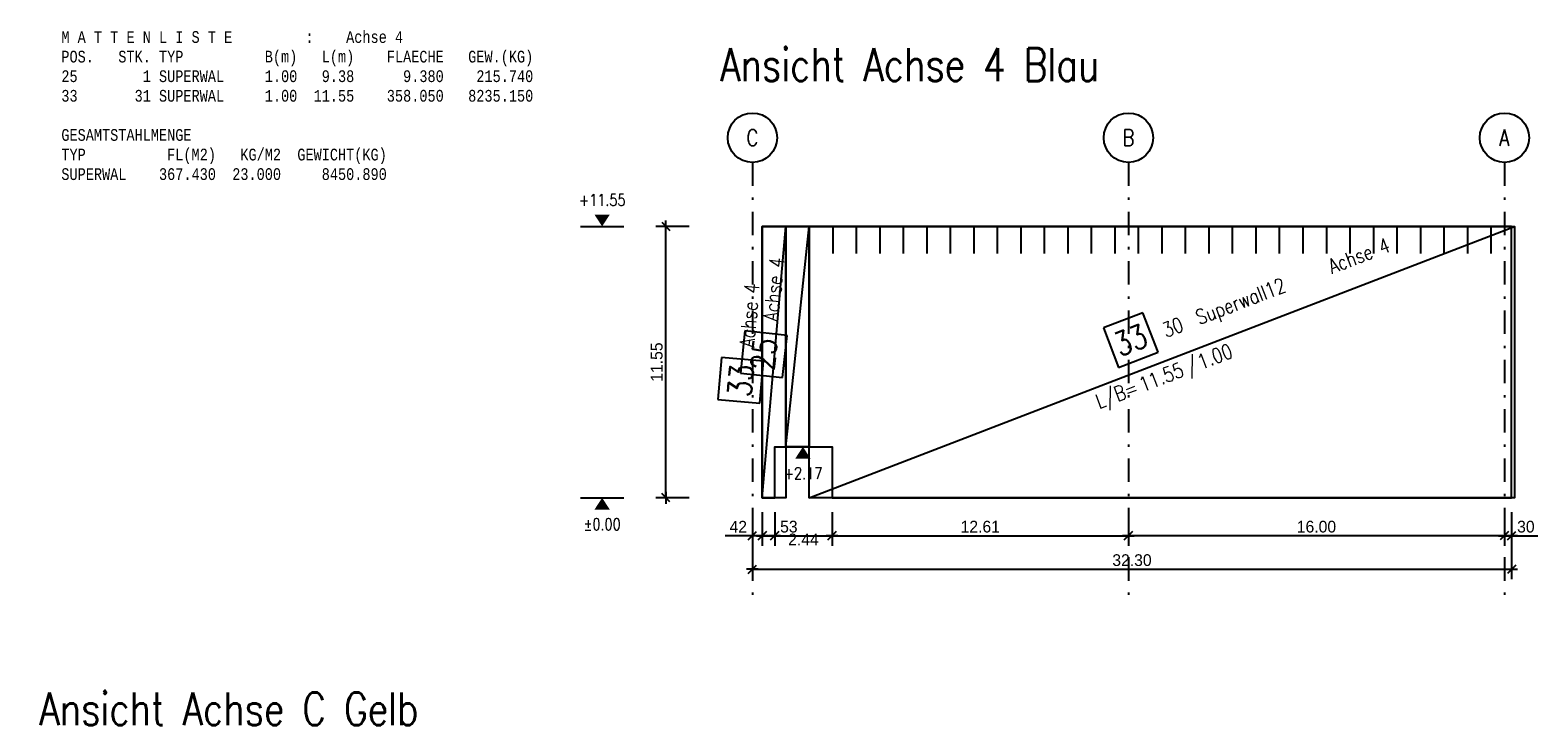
# Model space of a CAD drawing. Extents: x 0 to 238, y 0 to 168.
# Tile 23 of 31: x 116 to 180, y 77 to 106. Entities that reach past the tile are written whole.
import ezdxf
from ezdxf.enums import TextEntityAlignment as Align

# ---------------------------------------------------------------- set-up
doc = ezdxf.new("R2010")
doc.units = 0
doc.header["$LTSCALE"] = 2
doc.header["$MEASUREMENT"] = 0
doc.linetypes.add('AUSGEZOGEN', pattern=[0])
doc.linetypes.add('STRICHPUNKT', pattern=[1, 0.5, -0.25, 0, -0.25])
doc.layers.get('0').update_dxf_attribs({"linetype": 'CONTINUOUS'})
doc.layers.get('DEFPOINTS').update_dxf_attribs({"linetype": 'AUSGEZOGEN'})
for name, color, linetype in [('T__ACHS', 1, 'CONTINUOUS'), ('T__KONS', 3, 'CONTINUOUS'), ('T__M025', 7, 'CONTINUOUS'), ('T__M033', 7, 'CONTINUOUS'), ('T__TEXT', 2, 'AUSGEZOGEN'), ('T__TXTL', 1, 'CONTINUOUS'), ('T__VERM', 2, 'CONTINUOUS')]:
    doc.layers.add(name, color=color, linetype=linetype)
doc.styles.add('MONOTXT8', font='monotxtd', dxfattribs={"width": 0.8})
doc.styles.add('SIMPLEX8', font='simplexd', dxfattribs={"width": 0.8})
doc.dimstyles.new('SOFIBEMLI', dxfattribs={"dimtxt": 0.5, "dimasz": 0.05, "dimexe": 0.18, "dimexo": 0.0625, "dimgap": 0.135, "dimtad": 1, "dimdec": 0, "dimrnd": 0.001, "dimzin": 0, "dimdsep": 46, "dimtxsty": 'Standard', "dimblk1": 'SOFI-VERLI', "dimblk2": 'SOFI-VERRE', "dimsah": 1, "dimcen": 0.5, "dimse1": 1, "dimse2": 1, "dimclrd": 1, "dimclrt": 2, "dimadec": 0, "dimazin": 0, "dimtfac": 1, "dimtdec": 4, "dimtmove": 0, "dimatfit": 3, "dimldrblk": 'SOFI-VERLI', "dimfxl": 0, "dimtolj": 1, "dimtzin": 0, "dimarcsym": 0})
doc.dimstyles.new('SOFIBEMRE', dxfattribs={"dimtxt": 0.5, "dimasz": 0.05, "dimexe": 0.18, "dimexo": 0.0625, "dimgap": 0.135, "dimtad": 1, "dimdec": 0, "dimrnd": 0.001, "dimzin": 0, "dimdsep": 46, "dimtxsty": 'Standard', "dimblk1": 'SOFI-VERRE', "dimblk2": 'SOFI-VERLI', "dimsah": 1, "dimcen": 0.5, "dimse1": 1, "dimse2": 1, "dimclrd": 1, "dimclrt": 2, "dimadec": 0, "dimazin": 0, "dimtfac": 1, "dimtdec": 4, "dimtmove": 0, "dimatfit": 3, "dimldrblk": 'SOFI-VERRE', "dimfxl": 0, "dimtolj": 1, "dimtzin": 0, "dimarcsym": 0})

# ---------------------------------------------------------------- blocks, each defined once
blk = doc.blocks.new('SOFI-KOTELU')
at = {"color": 0, "linetype": 'Continuous'}
blk.add_line((0, 1.85), (0, -1.85), dxfattribs=at)
blk.add_solid([(0, 0), (-1, 0.65), (-1, -0.65)], dxfattribs=at)
at = {"color": 2, "linetype": 'Continuous', "style": 'SIMPLEX8', "width": 0.8}
blk.add_attdef('KOTE', text='', height=1, rotation=90.0002, dxfattribs=at).set_placement((-2.25, 0), align=Align.MIDDLE)
blk = doc.blocks.new('SOFI-KOTELO')
at = {"color": 0, "linetype": 'Continuous'}
blk.add_line((0, 1.85), (0, -1.85), dxfattribs=at)
blk.add_solid([(0, 0), (1, -0.65), (1, 0.65)], dxfattribs=at)
at = {"color": 2, "linetype": 'Continuous', "style": 'SIMPLEX8', "width": 0.8}
blk.add_attdef('KOTE', text='', height=1, rotation=90.0002, dxfattribs=at).set_placement((2.25, 0), align=Align.MIDDLE)
blk = doc.blocks.new('SOFI-VERLI')
at = {"color": 0, "linetype": 'ByBlock'}
for p, q in [((0, 20), (0, -8.5)), ((-5, 0), (5, 0)), ((3.535, 3.535), (-3.535, -3.535))]:
    blk.add_line(p, q, dxfattribs=at)
blk = doc.blocks.new('SOFI-VERRE')
at = {"color": 0, "linetype": 'ByBlock'}
for p, q in [((-5, 0), (5, 0)), ((3.535, 3.535), (-3.535, -3.535)), ((0, -20), (0, 8.5))]:
    blk.add_line(p, q, dxfattribs=at)
blk = doc.blocks.new('*D176')
at = {"color": 1, "linetype": 'ByBlock'}
for p, q in [((146.82, 84.89), (145.666, 84.89)), ((147.19, 84.89), (146.87, 84.89))]:
    blk.add_line(p, q, dxfattribs=at)
at = {"layer": 'DEFPOINTS', "color": 0, "linetype": 'ByBlock'}
for p in [(146.82, 88.355), (147.24, 88.355), (146.82, 84.89)]:
    blk.add_point(p, dxfattribs=at)
at = {"color": 1, "linetype": 'ByBlock', "xscale": 0.05, "yscale": 0.05, "zscale": 0.05, "rotation": 180}
blk.add_blockref('SOFI-VERRE', (146.82, 84.89), dxfattribs=at)
at = {"color": 1, "linetype": 'ByBlock', "xscale": 0.05, "yscale": 0.05, "zscale": 0.05}
blk.add_blockref('SOFI-VERLI', (147.24, 84.89), dxfattribs=at)
at = {"color": 2, "linetype": 'ByBlock', "insert": (146.218, 85.275), "char_height": 0.5, "attachment_point": 5}
blk.add_mtext('\\A1;42', dxfattribs=at)
blk = doc.blocks.new('*D177')
at = {"color": 1, "linetype": 'ByBlock'}
for p, q in [((147.29, 84.89), (147.72, 84.89)), ((147.77, 84.89), (148.923, 84.89))]:
    blk.add_line(p, q, dxfattribs=at)
at = {"layer": 'DEFPOINTS', "color": 0, "linetype": 'ByBlock'}
for p in [(147.24, 88.355), (147.77, 88.355), (147.77, 84.89)]:
    blk.add_point(p, dxfattribs=at)
at = {"color": 1, "linetype": 'ByBlock', "xscale": 0.05, "yscale": 0.05, "zscale": 0.05, "rotation": 180}
blk.add_blockref('SOFI-VERRE', (147.24, 84.89), dxfattribs=at)
at = {"color": 1, "linetype": 'ByBlock', "xscale": 0.05, "yscale": 0.05, "zscale": 0.05}
blk.add_blockref('SOFI-VERLI', (147.77, 84.89), dxfattribs=at)
at = {"color": 2, "linetype": 'ByBlock', "insert": (148.371, 85.275), "char_height": 0.5, "attachment_point": 5}
blk.add_mtext('\\A1;53', dxfattribs=at)
blk = doc.blocks.new('*D178')
at = {"color": 1, "linetype": 'ByBlock'}
blk.add_line((147.82, 84.89), (150.16, 84.89), dxfattribs=at)
at = {"layer": 'DEFPOINTS', "color": 0, "linetype": 'ByBlock'}
for p in [(147.77, 88.355), (150.21, 88.355), (150.21, 84.89)]:
    blk.add_point(p, dxfattribs=at)
at = {"color": 1, "linetype": 'ByBlock', "xscale": 0.05, "yscale": 0.05, "zscale": 0.05, "rotation": 180}
blk.add_blockref('SOFI-VERRE', (147.77, 84.89), dxfattribs=at)
at = {"color": 1, "linetype": 'ByBlock', "xscale": 0.05, "yscale": 0.05, "zscale": 0.05}
blk.add_blockref('SOFI-VERLI', (150.21, 84.89), dxfattribs=at)
at = {"color": 2, "linetype": 'ByBlock', "insert": (148.99, 84.733), "char_height": 0.5, "attachment_point": 5}
blk.add_mtext('\\A1;2.44', dxfattribs=at)
blk = doc.blocks.new('*D179')
at = {"color": 1, "linetype": 'ByBlock'}
blk.add_line((150.26, 84.89), (162.77, 84.89), dxfattribs=at)
at = {"layer": 'DEFPOINTS', "color": 0, "linetype": 'ByBlock'}
for p in [(150.21, 88.355), (162.82, 88.355), (162.82, 84.89)]:
    blk.add_point(p, dxfattribs=at)
at = {"color": 1, "linetype": 'ByBlock', "xscale": 0.05, "yscale": 0.05, "zscale": 0.05, "rotation": 180}
blk.add_blockref('SOFI-VERRE', (150.21, 84.89), dxfattribs=at)
at = {"color": 1, "linetype": 'ByBlock', "xscale": 0.05, "yscale": 0.05, "zscale": 0.05}
blk.add_blockref('SOFI-VERLI', (162.82, 84.89), dxfattribs=at)
at = {"color": 2, "linetype": 'ByBlock', "insert": (156.515, 85.275), "char_height": 0.5, "attachment_point": 5}
blk.add_mtext('\\A1;12.61', dxfattribs=at)
blk = doc.blocks.new('*D180')
at = {"color": 1, "linetype": 'ByBlock'}
blk.add_line((178.77, 84.89), (162.87, 84.89), dxfattribs=at)
at = {"layer": 'DEFPOINTS', "color": 0, "linetype": 'ByBlock'}
for p in [(162.82, 88.355), (178.82, 88.355), (162.82, 84.89)]:
    blk.add_point(p, dxfattribs=at)
at = {"color": 1, "linetype": 'ByBlock', "xscale": 0.05, "yscale": 0.05, "zscale": 0.05, "rotation": 180}
blk.add_blockref('SOFI-VERRE', (162.82, 84.89), dxfattribs=at)
at = {"color": 1, "linetype": 'ByBlock', "xscale": 0.05, "yscale": 0.05, "zscale": 0.05}
blk.add_blockref('SOFI-VERLI', (178.82, 84.89), dxfattribs=at)
at = {"color": 2, "linetype": 'ByBlock', "insert": (170.82, 85.275), "char_height": 0.5, "attachment_point": 5}
blk.add_mtext('\\A1;16.00', dxfattribs=at)
blk = doc.blocks.new('*D181')
at = {"color": 1, "linetype": 'ByBlock'}
for p, q in [((178.77, 84.89), (178.72, 84.89)), ((178.82, 84.89), (179.12, 84.89)), ((179.17, 84.89), (180.24, 84.89))]:
    blk.add_line(p, q, dxfattribs=at)
at = {"layer": 'DEFPOINTS', "color": 0, "linetype": 'ByBlock'}
for p in [(178.82, 88.355), (179.12, 88.355), (179.12, 84.89)]:
    blk.add_point(p, dxfattribs=at)
at = {"color": 1, "linetype": 'ByBlock', "xscale": 0.05, "yscale": 0.05, "zscale": 0.05}
blk.add_blockref('SOFI-VERLI', (178.82, 84.89), dxfattribs=at)
at = {"color": 1, "linetype": 'ByBlock', "xscale": 0.05, "yscale": 0.05, "zscale": 0.05, "rotation": 180}
blk.add_blockref('SOFI-VERRE', (179.12, 84.89), dxfattribs=at)
at = {"color": 2, "linetype": 'ByBlock', "insert": (179.73, 85.275), "char_height": 0.5, "attachment_point": 5}
blk.add_mtext('\\A1;30', dxfattribs=at)
blk = doc.blocks.new('*D182')
at = {"color": 1, "linetype": 'ByBlock'}
blk.add_line((146.87, 83.465), (179.07, 83.465), dxfattribs=at)
at = {"layer": 'DEFPOINTS', "color": 0, "linetype": 'ByBlock'}
for p in [(146.82, 88.355), (179.12, 88.355), (179.12, 83.465)]:
    blk.add_point(p, dxfattribs=at)
at = {"color": 1, "linetype": 'ByBlock', "xscale": 0.05, "yscale": 0.05, "zscale": 0.05, "rotation": 180}
blk.add_blockref('SOFI-VERRE', (146.82, 83.465), dxfattribs=at)
at = {"color": 1, "linetype": 'ByBlock', "xscale": 0.05, "yscale": 0.05, "zscale": 0.05}
blk.add_blockref('SOFI-VERLI', (179.12, 83.465), dxfattribs=at)
at = {"color": 2, "linetype": 'ByBlock', "insert": (162.97, 83.85), "char_height": 0.5, "attachment_point": 5}
blk.add_mtext('\\A1;32.30', dxfattribs=at)
blk = doc.blocks.new('*D183')
at = {"color": 1, "linetype": 'ByBlock'}
blk.add_line((143.136, 86.555), (143.136, 98.005), dxfattribs=at)
at = {"layer": 'DEFPOINTS', "color": 0, "linetype": 'ByBlock'}
for p in [(143.136, 98.055), (147.494, 98.055), (147.494, 86.505)]:
    blk.add_point(p, dxfattribs=at)
at = {"color": 1, "linetype": 'ByBlock', "xscale": 0.05, "yscale": 0.05, "zscale": 0.05}
for name, p, rotation in [('SOFI-VERRE', (143.136, 98.055), 90), ('SOFI-VERLI', (143.136, 86.505), 270)]:
    blk.add_blockref(name, p, dxfattribs=dict(at, rotation=rotation))
at = {"color": 2, "linetype": 'ByBlock', "insert": (142.751, 92.28), "char_height": 0.5, "attachment_point": 5, "rotation": 90}
blk.add_mtext('\\A1;11.55', dxfattribs=at)
blk = doc.blocks.new('SOFI-BM-POS')
at = {"color": 1, "linetype": 'Continuous'}
for p, q in [((0.5, 0.75), (-0.5, 0.75)), ((-0.5, 0.75), (-0.5, -0.25)), ((0.5, -0.25), (0.5, 0.75)), ((-0.5, -0.25), (0.5, -0.25))]:
    blk.add_line(p, q, dxfattribs=at)
blk = doc.blocks.new('SOFI-BM-MAT')
at = {"color": 1, "linetype": 'Continuous'}
blk.add_blockref('SOFI-BM-POS', (-0.5, 0.5), dxfattribs=at)
at = {"color": 1, "linetype": 'Continuous', "style": 'SIMPLEX8', "width": 0.8}
blk.add_attdef('SOFI_BM_MULT', text='', height=0.2, dxfattribs=at).set_placement((-1.1, 1.1), align=Align.RIGHT)
at = {"color": 3, "linetype": 'Continuous', "style": 'SIMPLEX8', "width": 0.8}
blk.add_attdef('SOFI_BM_POS', text='', height=0.556, dxfattribs=at).set_placement((-0.5, 0.75), align=Align.MIDDLE_CENTER)
at = {"color": 2, "linetype": 'Continuous', "style": 'SIMPLEX8', "width": 0.8, "flags": 1}
for tag, p in [('SOFI_BM_MATTE', (0.3, 0.5)), ('SOFI_BM_ANZAHL', (0.3, 0.5)), ('SOFI_BM_BREITE', (0.8, -0.5)), ('SOFI_BM_MATR', (1.5, -0.5))]:
    blk.add_attdef(tag, p, '', height=0.35, dxfattribs=at)
blk.add_attdef('SOFI_BM_LAENGE', text='', height=0.35, dxfattribs=at).set_placement((0.4, -0.5), align=Align.RIGHT)
at = {"color": 1, "linetype": 'Continuous', "style": 'SIMPLEX8', "width": 0.8}
for tag, p in [('SOFI_BM_DANEI', (-1.79, -1)), ('SOFI_BM_WANEI', (-1.79, -1.5))]:
    blk.add_attdef(tag, p, '', height=0.2, dxfattribs=at)
blk = doc.blocks.new('SOFI-BM-MATT')
at = {"color": 7, "linetype": 'Continuous'}
blk.add_blockref('SOFI-BM-POS', (-0.5, 0.5), dxfattribs=at)
at = {"color": 2, "linetype": 'Continuous', "style": 'SIMPLEX8', "width": 0.8}
blk.add_text('L/B=', height=0.35, dxfattribs=at).set_placement((-0.75, -0.5), align=Align.RIGHT)
blk.add_text('/', height=0.35, dxfattribs=at).set_placement((0.5, -0.5))
at = {"color": 1, "linetype": 'Continuous', "style": 'SIMPLEX8', "width": 0.8}
blk.add_attdef('SOFI_BM_MULT', text='', height=0.2, dxfattribs=at).set_placement((-1.1, 1.1), align=Align.RIGHT)
at = {"color": 3, "linetype": 'Continuous', "style": 'SIMPLEX8', "width": 0.8}
blk.add_attdef('SOFI_BM_POS', text='', height=0.556, dxfattribs=at).set_placement((-0.5, 0.75), align=Align.MIDDLE_CENTER)
at = {"color": 2, "linetype": 'Continuous', "style": 'SIMPLEX8', "width": 0.8, "flags": 1}
for tag, p in [('SOFI_BM_MATTE', (0.3, 0.5)), ('SOFI_BM_ANZAHL', (0.3, 0.5)), ('SOFI_BM_BREITE', (0.8, -0.5)), ('SOFI_BM_MATR', (1.5, -0.5))]:
    blk.add_attdef(tag, p, '', height=0.35, dxfattribs=at)
blk.add_attdef('SOFI_BM_LAENGE', text='', height=0.35, dxfattribs=at).set_placement((0.4, -0.5), align=Align.RIGHT)
at = {"color": 1, "linetype": 'Continuous', "style": 'SIMPLEX8', "width": 0.8}
for tag, p in [('SOFI_BM_DANEI', (-1.79, -1)), ('SOFI_BM_WANEI', (-1.79, -1.5))]:
    blk.add_attdef(tag, p, '', height=0.2, dxfattribs=at)

msp = doc.modelspace()

# ---------------------------------------------------------------- linework, layer by layer
at = {"layer": 'DEFPOINTS', "color": 1}
for p in [(140.426, 98.055), (140.426, 91.905), (140.426, 87.155)]:
    msp.add_point(p, dxfattribs=at)
at = {"layer": 'DEFPOINTS', "color": 2, "linetype": 'Continuous'}
msp.add_point((140.426, 88.675), dxfattribs=at)
at = {"layer": 'DEFPOINTS', "color": 7}
msp.add_point((140.426, 86.505), dxfattribs=at)
at = {"layer": 'T__ACHS', "linetype": 'STRICHPUNKT'}
for p, q in [((146.82, 100.778), (146.82, 82.27)), ((162.82, 100.778), (162.82, 82.27)), ((178.82, 100.778), (178.82, 82.27))]:
    msp.add_line(p, q, dxfattribs=at)
at = {"layer": 'T__ACHS'}
for centre in [(146.82, 101.828), (162.82, 101.828), (178.82, 101.828)]:
    msp.add_circle(centre, 1.05, dxfattribs=at)
at = {"layer": 'T__KONS', "color": 3}
msp.add_lwpolyline([(147.24, 86.505), (147.77, 86.505), (147.77, 88.675), (150.21, 88.675), (150.21, 86.505), (179.12, 86.505), (179.12, 98.055), (147.24, 98.055)], close=True, dxfattribs=at)
at = {"layer": 'T__M025', "color": 1, "linetype": 'Continuous'}
msp.add_lwpolyline([(148.24, 88.675), (148.24, 98.055), (149.24, 98.055), (149.24, 88.675), (148.24, 88.675), (149.24, 98.055)], dxfattribs=at)
at = {"layer": 'T__M033', "color": 1, "linetype": 'Continuous'}
for p, q in [((150.24, 98.055), (150.24, 96.9)), ((151.24, 98.055), (151.24, 96.9)), ((152.24, 98.055), (152.24, 96.9)), ((153.24, 98.055), (153.24, 96.9)), ((154.24, 98.055), (154.24, 96.9)), ((155.24, 98.055), (155.24, 96.9)), ((156.24, 98.055), (156.24, 96.9)), ((157.24, 98.055), (157.24, 96.9)), ((158.24, 98.055), (158.24, 96.9)), ((159.24, 98.055), (159.24, 96.9)), ((160.24, 98.055), (160.24, 96.9)), ((161.24, 98.055), (161.24, 96.9)), ((162.24, 98.055), (162.24, 96.9)), ((163.24, 98.055), (163.24, 96.9)), ((164.24, 98.055), (164.24, 96.9)), ((165.24, 98.055), (165.24, 96.9)), ((166.24, 98.055), (166.24, 96.9)), ((167.24, 98.055), (167.24, 96.9)), ((168.24, 98.055), (168.24, 96.9)), ((169.24, 98.055), (169.24, 96.9)), ((170.24, 98.055), (170.24, 96.9)), ((171.24, 98.055), (171.24, 96.9)), ((172.24, 98.055), (172.24, 96.9)), ((173.24, 98.055), (173.24, 96.9)), ((174.24, 98.055), (174.24, 96.9)), ((175.24, 98.055), (175.24, 96.9)), ((176.24, 98.055), (176.24, 96.9)), ((177.24, 98.055), (177.24, 96.9)), ((178.24, 98.055), (178.24, 96.9))]:
    msp.add_line(p, q, dxfattribs=at)
for points in [[(147.24, 86.505), (147.24, 98.055), (148.24, 98.055), (148.24, 86.505), (147.24, 86.505), (148.24, 98.055)], [(149.24, 86.505), (149.24, 98.055), (179.24, 98.055), (179.24, 86.505), (149.24, 86.505), (179.24, 98.055)]]:
    msp.add_lwpolyline(points, dxfattribs=at)

# ---------------------------------------------------------------- block references
at = {"layer": 'T__M025', "color": 7}
ref = msp.add_blockref('SOFI-BM-MAT', (148.74, 93.365), dxfattribs=dict(at, xscale=1.799, yscale=1.799, zscale=1.799, rotation=83.91469297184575))
ref.add_attrib('SOFI_BM_POS', '25', dxfattribs={"layer": '0', "color": 3, "linetype": 'Continuous', "height": 0.9994, "rotation": 83.91469, "style": 'SIMPLEX8', "width": 0.8}).set_placement((147.303, 92.613), align=Align.MIDDLE_CENTER)
ref.add_attrib('SOFI_BM_MATR', 'Achse 4', (147.902, 93.997), dxfattribs={"layer": '0', "color": 2, "linetype": 'Continuous', "height": 0.6296, "rotation": 83.91469, "style": 'SIMPLEX8', "width": 0.8})
at = {"layer": 'T__M033', "color": 1}
ref = msp.add_blockref('SOFI-BM-MATT', (164.24, 92.28), dxfattribs=dict(at, xscale=1.799, yscale=1.799, zscale=1.799, rotation=21.05670559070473))
ref.add_attrib('SOFI_BM_POS', '33', dxfattribs={"layer": '0', "color": 3, "linetype": 'Continuous', "height": 0.9994, "rotation": 21.05671, "style": 'SIMPLEX8', "width": 0.8}).set_placement((162.915, 93.216), align=Align.MIDDLE_CENTER)
ref.add_attrib('SOFI_BM_MATTE', 'Superwall12', (165.83, 93.856), dxfattribs={"layer": '0', "color": 2, "linetype": 'Continuous', "height": 0.62965, "rotation": 21.05671, "style": 'SIMPLEX8', "width": 0.8})
ref.add_attrib('SOFI_BM_BREITE', '1.00', (165.906, 91.957), dxfattribs={"layer": '0', "color": 2, "linetype": 'Continuous', "height": 0.6296, "rotation": 21.05671, "style": 'SIMPLEX8', "width": 0.8})
ref.add_attrib('SOFI_BM_LAENGE', '11.55', dxfattribs={"layer": '0', "color": 2, "linetype": 'Continuous', "height": 0.6296, "rotation": 21.05671, "style": 'SIMPLEX8', "width": 0.8}).set_placement((165.234, 91.699), align=Align.RIGHT)
ref.add_attrib('SOFI_BM_ANZAHL', '30', (164.42, 93.313), dxfattribs={"layer": '0', "color": 2, "linetype": 'Continuous', "height": 0.6296, "rotation": 21.05671, "style": 'SIMPLEX8', "width": 0.8})
ref.add_attrib('SOFI_BM_MATR', 'Achse 4', (171.471, 96.028), dxfattribs={"layer": '0', "color": 2, "linetype": 'Continuous', "height": 0.6296, "rotation": 21.05671, "style": 'SIMPLEX8', "width": 0.8})
ref = msp.add_blockref('SOFI-BM-MAT', (147.74, 92.28), dxfattribs=dict(at, xscale=1.799, yscale=1.799, zscale=1.799, rotation=85.05166624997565))
ref.add_attrib('SOFI_BM_POS', '33', dxfattribs={"layer": '0', "color": 3, "linetype": 'Continuous', "height": 0.9994, "rotation": 85.05167, "style": 'SIMPLEX8', "width": 0.8}).set_placement((146.318, 91.5), align=Align.MIDDLE_CENTER)
ref.add_attrib('SOFI_BM_MATR', 'Achse 4', (146.89, 92.895), dxfattribs={"layer": '0', "color": 2, "linetype": 'Continuous', "height": 0.6296, "rotation": 85.05167, "style": 'SIMPLEX8', "width": 0.8})
at = {"layer": 'T__VERM', "color": 1, "linetype": 'Continuous'}
ref = msp.add_blockref('SOFI-KOTELO', (140.426, 98.055), dxfattribs=dict(at, xscale=0.5, yscale=0.5, zscale=0.5, rotation=90))
ref.add_attrib('KOTE', '+11.55', dxfattribs={"layer": '0', "color": 1, "linetype": 'Continuous', "height": 0.5, "rotation": 0.00021, "style": 'SIMPLEX8', "width": 0.8}).set_placement((140.426, 99.18), align=Align.MIDDLE)
ref = msp.add_blockref('SOFI-KOTELU', (148.969, 88.675), dxfattribs=dict(at, xscale=0.5, yscale=0.5, zscale=0.5, rotation=90))
ref.add_attrib('KOTE', '+2.17', dxfattribs={"layer": '0', "color": 1, "linetype": 'Continuous', "height": 0.5, "rotation": 0.00021, "style": 'SIMPLEX8', "width": 0.8}).set_placement((148.969, 87.55), align=Align.MIDDLE)
ref = msp.add_blockref('SOFI-KOTELU', (140.426, 86.505), dxfattribs=dict(at, xscale=0.5, yscale=0.5, zscale=0.5, rotation=90))
ref.add_attrib('KOTE', '%%1280.00', dxfattribs={"layer": '0', "color": 1, "linetype": 'Continuous', "height": 0.5, "rotation": 0.00021, "style": 'SIMPLEX8', "width": 0.8}).set_placement((140.426, 85.38), align=Align.MIDDLE)

# ---------------------------------------------------------------- texts
at = {"layer": 'T__ACHS', "color": 2, "style": 'SIMPLEX8', "width": 0.8}
for s, p in [('C', (146.82, 101.828)), ('B', (162.82, 101.828)), ('A', (178.82, 101.828))]:
    msp.add_text(s, height=0.7, dxfattribs=at).set_placement(p, align=Align.MIDDLE)
at = {"layer": 'T__TEXT', "color": 4, "style": 'SIMPLEX8', "width": 0.8}
for s, p in [('Ansicht Achse 4 Blau', (145.452, 104.235)), ('Ansicht Achse C Gelb', (116.486, 76.826))]:
    msp.add_text(s, height=1.4, dxfattribs=at).set_placement(p)
at = {"layer": 'T__TXTL', "color": 1, "style": 'MONOTXT8', "width": 0.8}
for s, p in [('      M A T T E N L I S T E         :    Achse 4             ', (115.339, 105.862)), ('      POS.   STK. TYP          B(m)   L(m)    FLAECHE   GEW.(KG)', (115.339, 105.029)), ('      25        1 SUPERWAL     1.00   9.38      9.380    215.740', (115.339, 104.196)), ('      33       31 SUPERWAL     1.00  11.55    358.050   8235.150', (115.339, 103.362)), ('      GESAMTSTAHLMENGE', (115.339, 101.696)), ('      TYP          FL(M2)   KG/M2  GEWICHT(KG)', (115.339, 100.862)), ('      SUPERWAL    367.430  23.000     8450.890 ', (115.339, 100.029))]:
    msp.add_text(s, height=0.5, dxfattribs=at).set_placement(p)

# ---------------------------------------------------------------- dimensions: what is measured, and where the dimension line sits
at = {"layer": 'T__VERM', "color": 1, "linetype": 'Continuous'}
dim = msp.add_linear_dim(base=(143.136, 98.055), p1=(147.494, 86.505), p2=(147.494, 98.055), angle=90, text='11.55', dimstyle='SOFIBEMLI', override={"dimgap": 0.135}, dxfattribs=at)
dim.commit()
dim.dimension.update_dxf_attribs({"geometry": '*D183', "text_midpoint": (142.751, 92.28)})
for base, p1, p2, text, dimstyle, picture, middle in [((146.82, 84.89), (147.24, 88.355), (146.82, 88.355), '42', 'SOFIBEMLI', '*D176', (146.218, 85.275)), ((179.12, 83.465), (146.82, 88.355), (179.12, 88.355), '32.30', 'SOFIBEMRE', '*D182', (162.97, 83.85)), ((147.77, 84.89), (147.24, 88.355), (147.77, 88.355), '53', 'SOFIBEMRE', '*D177', (148.371, 85.275)), ((162.82, 84.89), (150.21, 88.355), (162.82, 88.355), '12.61', 'SOFIBEMRE', '*D179', (156.515, 85.275)), ((162.82, 84.89), (178.82, 88.355), (162.82, 88.355), '16.00', 'SOFIBEMLI', '*D180', (170.82, 85.275)), ((179.12, 84.89), (178.82, 88.355), (179.12, 88.355), '30', 'SOFIBEMLI', '*D181', (179.73, 85.275))]:
    dim = msp.add_linear_dim(base=base, p1=p1, p2=p2, text=text, dimstyle=dimstyle, override={"dimgap": 0.135}, dxfattribs=at)
    dim.commit()
    dim.dimension.update_dxf_attribs({"geometry": picture, "text_midpoint": middle})
dim = msp.add_linear_dim(base=(150.21, 84.89), p1=(147.77, 88.355), p2=(150.21, 88.355), text='2.44', dimstyle='SOFIBEMRE', override={"dimtmove": 2}, dxfattribs=at)
dim.commit()
dim.dimension.update_dxf_attribs({"geometry": '*D178', "text_midpoint": (148.99, 84.348), "dimtype": 160})

doc.saveas('drawing.dxf')
